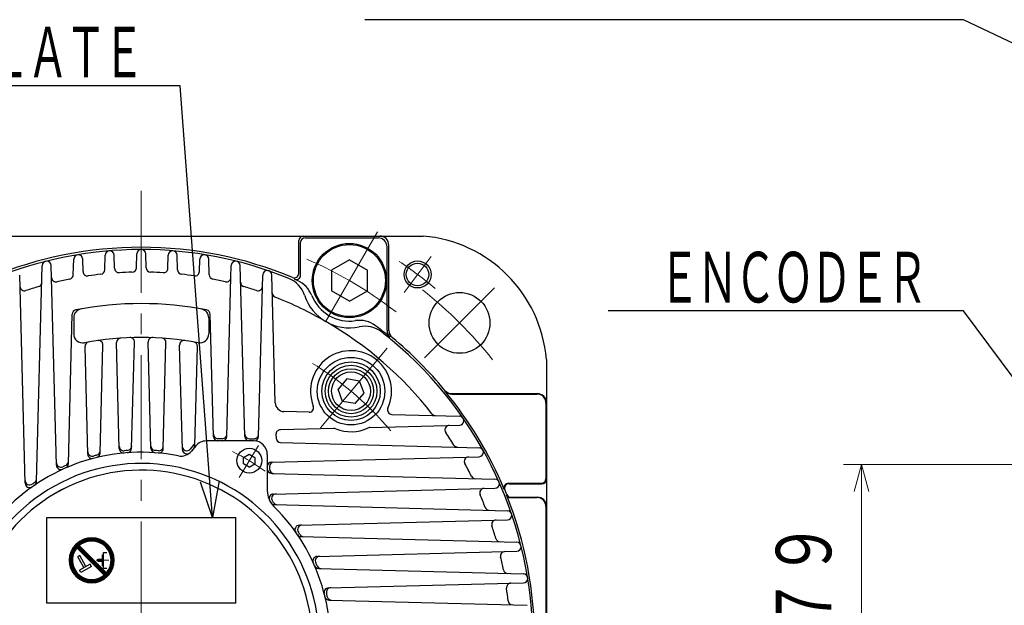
# Model space of a CAD drawing. Header units: millimetres. Extents: x 0 to 1733, y 0 to 1188.
# Tile 91 of 157: x 183 to 402, y 828 to 958. Entities that reach past the tile are written whole.
import ezdxf

# ---------------------------------------------------------------- set-up
doc = ezdxf.new("R2010")
doc.units = ezdxf.units.MM
doc.header["$LTSCALE"] = 0.727559
doc.linetypes.add('CENTER', pattern=[50.8, 31.75, -6.35, 6.35, -6.35])
doc.layers.add('NoLayerName_001', color=7, linetype='Continuous')
doc.layers.add('NoLayerName_002', color=7, linetype='Continuous')
doc.styles.get("Standard").update_dxf_attribs({"font": 'txt', "bigfont": 'extfont2'})
doc.dimstyles.get("Standard").update_dxf_attribs({"dimtxt": 2.5, "dimasz": 2.5, "dimexe": 1, "dimexo": 1, "dimtad": 1, "dimdec": 3, "dimzin": 0, "dimdsep": 46, "dimtxsty": 'Standard', "dimcen": 2.5, "dimadec": 3, "dimazin": 0, "dimtfac": 0.75, "dimtdec": 3, "dimtmove": 0, "dimatfit": 3, "dimfxl": 1, "dimarcsym": 0})

# ---------------------------------------------------------------- blocks, each defined once
blk = doc.blocks.new('_OPEN30')
at = {"color": 0, "linetype": 'ByBlock', "lineweight": -2}
for p, q in [((-1, 0.267949), (0, 0)), ((0, 0), (-1, -0.267949)), ((0, 0), (-1, 0))]:
    blk.add_line(p, q, dxfattribs=at)
blk = doc.blocks.new('*D153')
at = {"layer": 'Defpoints', "color": 0}
for p in [(427.55, 859.28), (370, 817.71), (370, 817.71)]:
    blk.add_point(p, dxfattribs=at)
at = {"layer": 'NoLayerName_001', "color": 0, "linetype": 'Continuous', "lineweight": 13}
for p, q in [((423.55, 859.28), (366, 859.28)), ((370, 853.28), (370, 817.71))]:
    blk.add_line(p, q, dxfattribs=at)
at = {"layer": 'NoLayerName_001', "color": 0, "lineweight": 13, "xscale": 6, "yscale": 6, "zscale": 6, "rotation": 90}
blk.add_blockref('_OPEN30', (370, 859.28), dxfattribs=at)
at = {"layer": 'NoLayerName_001', "color": 0, "lineweight": 13, "insert": (357.63, 829.48), "char_height": 14, "attachment_point": 5, "rotation": 90}
blk.add_mtext('\\W0.8000;%%c７９', dxfattribs=at)
blk = doc.blocks.new('_NONE')
blk = doc.blocks.new('*X120')
at = {"color": 7, "linetype": 'Continuous', "lineweight": 25}
for p, q in [((1.03, 6.62), (0.29, 6.62)), ((1.06, 6.69), (0.32, 6.69)), ((1.1, 6.76), (0.35, 6.76)), ((1.13, 6.83), (0.37, 6.83)), ((1.16, 6.9), (0.4, 6.9)), ((1.2, 6.97), (0.43, 6.97)), ((1.24, 7.03), (0.46, 7.03)), ((1.28, 7.1), (0.5, 7.1)), ((1.32, 7.17), (0.53, 7.17)), ((1.36, 7.24), (0.57, 7.24)), ((1.41, 7.31), (0.6, 7.31)), ((1.45, 7.38), (0.64, 7.38)), ((1.5, 7.45), (0.68, 7.45)), ((1.55, 7.52), (0.72, 7.52)), ((1.6, 7.59), (0.76, 7.59)), ((1.66, 7.66), (0.81, 7.66)), ((1.72, 7.72), (0.85, 7.72)), ((1.78, 7.79), (0.9, 7.79)), ((1.84, 7.86), (0.95, 7.86)), ((1.9, 7.93), (1, 7.93)), ((1.93, 8), (1.05, 8)), ((1.86, 8.07), (1.11, 8.07)), ((1.79, 8.14), (1.16, 8.14)), ((1.72, 8.21), (1.22, 8.21)), ((1.66, 8.28), (1.28, 8.28)), ((1.59, 8.34), (1.35, 8.34)), ((1.52, 8.41), (1.41, 8.41)), ((0.69, 5.1), (0, 5.1)), ((0.69, 5.03), (0, 5.03)), ((0.69, 4.97), (0, 4.97)), ((0.69, 4.9), (0, 4.9)), ((0.69, 4.83), (0, 4.83)), ((0.69, 4.76), (0, 4.76)), ((0.71, 5.31), (0.01, 5.31)), ((0.7, 5.24), (0.01, 5.24)), ((0.7, 5.17), (0.01, 5.17)), ((0.7, 4.69), (0.01, 4.69)), ((0.7, 4.62), (0.01, 4.62)), ((0.71, 4.55), (0.01, 4.55)), ((0.71, 5.38), (0.02, 5.38)), ((0.71, 4.48), (0.02, 4.48)), ((0.73, 5.52), (0.03, 5.52)), ((0.72, 5.45), (0.03, 5.45)), ((0.72, 4.41), (0.03, 4.41)), ((0.74, 5.59), (0.04, 5.59)), ((0.75, 5.66), (0.05, 5.66)), ((0.76, 5.72), (0.06, 5.72)), ((0.78, 5.79), (0.07, 5.79)), ((0.79, 5.86), (0.09, 5.86)), ((0.81, 5.93), (0.1, 5.93)), ((0.82, 6), (0.12, 6)), ((0.84, 6.07), (0.13, 6.07)), ((0.86, 6.14), (0.15, 6.14)), ((0.88, 6.21), (0.17, 6.21)), ((0.9, 6.28), (0.18, 6.28)), ((0.93, 6.34), (0.2, 6.34)), ((0.95, 6.41), (0.22, 6.41)), ((0.98, 6.48), (0.25, 6.48)), ((1.01, 6.55), (0.27, 6.55)), ((0.73, 4.34), (0.03, 4.34)), ((0.74, 4.28), (0.04, 4.28)), ((0.75, 4.21), (0.05, 4.21)), ((0.76, 4.14), (0.06, 4.14)), ((0.78, 4.07), (0.07, 4.07)), ((0.79, 4), (0.09, 4)), ((0.81, 3.93), (0.1, 3.93)), ((0.82, 3.86), (0.12, 3.86)), ((0.84, 3.79), (0.13, 3.79)), ((0.86, 3.72), (0.15, 3.72)), ((0.88, 3.66), (0.17, 3.66)), ((0.9, 3.59), (0.18, 3.59)), ((0.93, 3.52), (0.2, 3.52)), ((0.95, 3.45), (0.22, 3.45)), ((0.98, 3.38), (0.25, 3.38)), ((1.01, 3.31), (0.27, 3.31)), ((1.03, 3.24), (0.29, 3.24)), ((1.06, 3.17), (0.32, 3.17)), ((1.1, 3.1), (0.35, 3.1)), ((1.13, 3.03), (0.37, 3.03)), ((1.16, 2.97), (0.4, 2.97)), ((1.2, 2.9), (0.43, 2.9)), ((1.24, 2.83), (0.46, 2.83)), ((1.28, 2.76), (0.5, 2.76)), ((1.32, 2.69), (0.53, 2.69)), ((1.36, 2.62), (0.57, 2.62)), ((1.41, 2.55), (0.6, 2.55)), ((1.45, 2.48), (0.64, 2.48)), ((1.5, 2.41), (0.68, 2.41)), ((1.55, 2.34), (0.72, 2.34)), ((1.6, 2.28), (0.76, 2.28)), ((1.66, 2.21), (0.81, 2.21)), ((1.72, 2.14), (0.85, 2.14)), ((1.78, 2.07), (0.9, 2.07)), ((1.84, 2), (0.95, 2)), ((1.9, 1.93), (1, 1.93)), ((1.97, 1.86), (1.05, 1.86)), ((2.04, 1.79), (1.11, 1.79)), ((2.12, 1.72), (1.16, 1.72)), ((2.2, 1.66), (1.22, 1.66)), ((2.28, 1.59), (1.28, 1.59)), ((2.37, 1.52), (1.35, 1.52)), ((2.46, 1.45), (1.41, 1.45)), ((2.56, 1.38), (1.48, 1.38)), ((2.66, 1.31), (1.55, 1.31)), ((2.77, 1.24), (1.63, 1.24)), ((2.89, 1.17), (1.7, 1.17)), ((3.02, 1.1), (1.78, 1.1)), ((3.16, 1.03), (1.87, 1.03)), ((3.31, 0.97), (1.95, 0.97)), ((3.48, 0.9), (2.05, 0.9)), ((3.68, 0.83), (2.14, 0.83)), ((3.92, 0.76), (2.24, 0.76)), ((4.23, 0.69), (2.35, 0.69)), ((7.53, 0.62), (2.47, 0.62)), ((7.41, 0.55), (2.59, 0.55)), ((7.28, 0.48), (2.72, 0.48)), ((7.14, 0.41), (2.86, 0.41)), ((6.99, 0.34), (3.01, 0.34)), ((6.82, 0.28), (3.18, 0.28)), ((6.64, 0.21), (3.36, 0.21)), ((6.42, 0.14), (3.58, 0.14)), ((6.17, 0.07), (3.83, 0.07)), ((7.65, 0.69), (5.77, 0.69)), ((7.76, 0.76), (6.08, 0.76)), ((7.86, 0.83), (6.32, 0.83)), ((7.95, 0.9), (6.52, 0.9)), ((8.05, 0.97), (6.69, 0.97)), ((8.13, 1.03), (6.84, 1.03)), ((8.22, 1.1), (6.98, 1.1)), ((8.3, 1.17), (7.11, 1.17)), ((8.37, 1.24), (7.23, 1.24)), ((8.45, 1.31), (7.34, 1.31)), ((8.52, 1.38), (7.44, 1.38)), ((8.48, 1.45), (7.54, 1.45)), ((8.41, 1.52), (7.63, 1.52)), ((8.34, 1.59), (7.72, 1.59)), ((8.28, 1.66), (7.8, 1.66)), ((8.21, 1.72), (7.88, 1.72)), ((8.14, 1.79), (7.95, 1.79)), ((8.07, 1.86), (8.03, 1.86)), ((5.83, 0), (4.17, 0))]:
    blk.add_line(p, q, dxfattribs=at)
blk = doc.blocks.new('*X121')
at = {"color": 7, "linetype": 'Continuous', "lineweight": 25}
for p, q in [((0, 7.03), (1.08, 7.03)), ((0.04, 6.97), (0.98, 6.97)), ((0.07, 7.1), (1.18, 7.1)), ((0.11, 6.9), (0.89, 6.9)), ((0.14, 7.17), (1.29, 7.17)), ((0.17, 6.83), (0.8, 6.83)), ((0.22, 7.24), (1.41, 7.24)), ((0.24, 6.76), (0.72, 6.76)), ((0.3, 7.31), (1.54, 7.31)), ((0.31, 6.69), (0.64, 6.69)), ((0.38, 6.62), (0.56, 6.62)), ((0.39, 7.38), (1.68, 7.38)), ((0.47, 7.45), (1.83, 7.45)), ((0.57, 7.52), (2, 7.52)), ((0.66, 7.59), (2.2, 7.59)), ((0.76, 7.66), (2.44, 7.66)), ((0.87, 7.72), (2.75, 7.72)), ((0.99, 7.79), (6.05, 7.79)), ((1.11, 7.86), (5.93, 7.86)), ((1.24, 7.93), (5.8, 7.93)), ((1.38, 8), (5.66, 8)), ((1.53, 8.07), (5.51, 8.07)), ((1.69, 8.14), (5.34, 8.14)), ((1.88, 8.21), (5.16, 8.21)), ((2.1, 8.28), (4.94, 8.28)), ((2.35, 8.34), (4.69, 8.34)), ((2.69, 8.41), (4.35, 8.41)), ((4.29, 7.72), (6.17, 7.72)), ((4.6, 7.66), (6.27, 7.66)), ((4.84, 7.59), (6.38, 7.59)), ((5.04, 7.52), (6.47, 7.52)), ((5.21, 7.45), (6.56, 7.45)), ((5.36, 7.38), (6.65, 7.38)), ((5.5, 7.31), (6.74, 7.31)), ((5.63, 7.24), (6.82, 7.24)), ((5.75, 7.17), (6.89, 7.17)), ((5.86, 7.1), (6.97, 7.1)), ((5.96, 7.03), (7.04, 7.03)), ((6.06, 6.97), (7.11, 6.97)), ((6.15, 6.9), (7.17, 6.9)), ((6.24, 6.83), (7.24, 6.83)), ((6.32, 6.76), (7.3, 6.76)), ((6.4, 6.69), (7.36, 6.69)), ((6.47, 6.62), (7.41, 6.62)), ((0.45, 6.55), (0.49, 6.55)), ((6.55, 6.55), (7.47, 6.55)), ((6.61, 6.48), (7.52, 6.48)), ((6.68, 6.41), (7.57, 6.41)), ((6.74, 6.34), (7.62, 6.34)), ((6.8, 6.28), (7.67, 6.28)), ((6.86, 6.21), (7.71, 6.21)), ((6.91, 6.14), (7.76, 6.14)), ((6.97, 6.07), (7.8, 6.07)), ((7.02, 6), (7.84, 6)), ((7.07, 5.93), (7.88, 5.93)), ((7.11, 5.86), (7.92, 5.86)), ((7.16, 5.79), (7.95, 5.79)), ((7.2, 5.72), (7.99, 5.72)), ((7.24, 5.66), (8.02, 5.66)), ((7.28, 5.59), (8.06, 5.59)), ((7.32, 5.52), (8.09, 5.52)), ((7.36, 5.45), (8.12, 5.45)), ((7.39, 5.38), (8.15, 5.38)), ((7.42, 5.31), (8.17, 5.31)), ((7.45, 5.24), (8.2, 5.24)), ((7.48, 5.17), (8.23, 5.17)), ((7.51, 5.1), (8.25, 5.1)), ((7.54, 5.03), (8.27, 5.03)), ((7.57, 4.97), (8.29, 4.97)), ((7.59, 4.9), (8.32, 4.9)), ((7.61, 4.83), (8.34, 4.83)), ((7.64, 4.76), (8.35, 4.76)), ((7.66, 4.69), (8.37, 4.69)), ((7.68, 4.62), (8.39, 4.62)), ((7.69, 4.55), (8.4, 4.55)), ((7.71, 4.48), (8.42, 4.48)), ((7.73, 4.41), (8.43, 4.41)), ((7.64, 2.21), (8.35, 2.21)), ((7.66, 2.28), (8.37, 2.28)), ((7.68, 2.34), (8.39, 2.34)), ((7.69, 2.41), (8.4, 2.41)), ((7.71, 2.48), (8.42, 2.48)), ((7.73, 2.55), (8.43, 2.55)), ((7.74, 4.34), (8.44, 4.34)), ((7.74, 2.62), (8.44, 2.62)), ((7.76, 4.28), (8.46, 4.28)), ((7.76, 2.69), (8.46, 2.69)), ((7.77, 4.21), (8.47, 4.21)), ((7.77, 2.76), (8.47, 2.76)), ((7.78, 4.14), (8.48, 4.14)), ((7.78, 2.83), (8.48, 2.83)), ((7.79, 4.07), (8.48, 4.07)), ((7.79, 2.9), (8.48, 2.9)), ((7.8, 4), (8.49, 4)), ((7.8, 2.97), (8.49, 2.97)), ((7.81, 3.93), (8.5, 3.93)), ((7.81, 3.86), (8.5, 3.86)), ((7.81, 3.1), (8.5, 3.1)), ((7.81, 3.03), (8.5, 3.03)), ((7.82, 3.79), (8.51, 3.79)), ((7.82, 3.72), (8.51, 3.72)), ((7.82, 3.24), (8.51, 3.24)), ((7.82, 3.17), (8.51, 3.17)), ((7.83, 3.66), (8.52, 3.66)), ((7.83, 3.59), (8.52, 3.59)), ((7.83, 3.52), (8.52, 3.52)), ((7.83, 3.45), (8.52, 3.45)), ((7.83, 3.38), (8.52, 3.38)), ((7.83, 3.31), (8.52, 3.31)), ((6.59, 0.41), (7.47, 0.41)), ((6.61, 0.48), (7.52, 0.48)), ((6.66, 0.34), (7.41, 0.34)), ((6.68, 0.55), (7.57, 0.55)), ((6.73, 0.28), (7.36, 0.28)), ((6.74, 0.62), (7.62, 0.62)), ((6.8, 0.69), (7.67, 0.69)), ((6.8, 0.21), (7.3, 0.21)), ((6.86, 0.76), (7.71, 0.76)), ((6.86, 0.14), (7.24, 0.14)), ((6.91, 0.83), (7.76, 0.83)), ((6.93, 0.07), (7.17, 0.07)), ((6.97, 0.9), (7.8, 0.9)), ((7.02, 0.97), (7.84, 0.97)), ((7.07, 1.03), (7.88, 1.03)), ((7.11, 1.1), (7.92, 1.1)), ((7.16, 1.17), (7.95, 1.17)), ((7.2, 1.24), (7.99, 1.24)), ((7.24, 1.31), (8.02, 1.31)), ((7.28, 1.38), (8.06, 1.38)), ((7.32, 1.45), (8.09, 1.45)), ((7.36, 1.52), (8.12, 1.52)), ((7.39, 1.59), (8.15, 1.59)), ((7.42, 1.66), (8.17, 1.66)), ((7.45, 1.72), (8.2, 1.72)), ((7.48, 1.79), (8.23, 1.79)), ((7.51, 1.86), (8.25, 1.86)), ((7.54, 1.93), (8.27, 1.93)), ((7.57, 2), (8.29, 2)), ((7.59, 2.07), (8.32, 2.07)), ((7.61, 2.14), (8.34, 2.14)), ((7, 0), (7.11, 0))]:
    blk.add_line(p, q, dxfattribs=at)
blk = doc.blocks.new('*X122')
at = {"color": 7, "linetype": 'Continuous', "lineweight": 25}
for p, q in [((0.96, 6.07), (0, 6.07)), ((0.89, 6.14), (0.06, 6.14)), ((1.03, 6), (0.06, 6)), ((0.82, 6.21), (0.12, 6.21)), ((1.1, 5.93), (0.12, 5.93)), ((0.75, 6.28), (0.19, 6.28)), ((1.17, 5.86), (0.19, 5.86)), ((0.69, 6.34), (0.26, 6.34)), ((1.24, 5.79), (0.26, 5.79)), ((0.62, 6.41), (0.33, 6.41)), ((1.31, 5.72), (0.33, 5.72)), ((1.38, 5.66), (0.4, 5.66)), ((0.55, 6.48), (0.41, 6.48)), ((1.44, 5.59), (0.47, 5.59)), ((1.51, 5.52), (0.54, 5.52)), ((1.58, 5.45), (0.61, 5.45)), ((1.65, 5.38), (0.68, 5.38)), ((1.72, 5.31), (0.75, 5.31)), ((1.79, 5.24), (0.81, 5.24)), ((1.86, 5.17), (0.88, 5.17)), ((1.93, 5.1), (0.95, 5.1)), ((2, 5.03), (1.02, 5.03)), ((2.07, 4.97), (1.09, 4.97)), ((2.13, 4.9), (1.16, 4.9)), ((2.2, 4.83), (1.23, 4.83)), ((2.27, 4.76), (1.3, 4.76)), ((2.34, 4.69), (1.37, 4.69)), ((2.41, 4.62), (1.43, 4.62)), ((2.48, 4.55), (1.5, 4.55)), ((2.55, 4.48), (1.57, 4.48)), ((2.62, 4.41), (1.64, 4.41)), ((2.69, 4.34), (1.71, 4.34)), ((2.75, 4.28), (1.78, 4.28)), ((2.82, 4.21), (1.85, 4.21)), ((2.89, 4.14), (1.92, 4.14)), ((2.96, 4.07), (1.99, 4.07)), ((3.03, 4), (2.06, 4)), ((3.1, 3.93), (2.12, 3.93)), ((3.17, 3.86), (2.19, 3.86)), ((3.24, 3.79), (2.26, 3.79)), ((3.31, 3.72), (2.33, 3.72)), ((3.38, 3.66), (2.4, 3.66)), ((3.44, 3.59), (2.47, 3.59)), ((3.51, 3.52), (2.54, 3.52)), ((3.58, 3.45), (2.61, 3.45)), ((3.65, 3.38), (2.68, 3.38)), ((3.72, 3.31), (2.75, 3.31)), ((3.79, 3.24), (2.81, 3.24)), ((3.86, 3.17), (2.88, 3.17)), ((3.93, 3.1), (2.95, 3.1)), ((4, 3.03), (3.02, 3.03)), ((4.07, 2.97), (3.09, 2.97)), ((4.13, 2.9), (3.16, 2.9)), ((4.2, 2.83), (3.23, 2.83)), ((4.27, 2.76), (3.3, 2.76)), ((4.34, 2.69), (3.37, 2.69)), ((4.41, 2.62), (3.43, 2.62)), ((4.48, 2.55), (3.5, 2.55)), ((4.55, 2.48), (3.57, 2.48)), ((4.62, 2.41), (3.64, 2.41)), ((4.69, 2.34), (3.71, 2.34)), ((4.75, 2.28), (3.78, 2.28)), ((4.82, 2.21), (3.85, 2.21)), ((4.89, 2.14), (3.92, 2.14)), ((4.96, 2.07), (3.99, 2.07)), ((5.03, 2), (4.06, 2)), ((5.1, 1.93), (4.12, 1.93)), ((5.17, 1.86), (4.19, 1.86)), ((5.24, 1.79), (4.26, 1.79)), ((5.31, 1.72), (4.33, 1.72)), ((5.38, 1.66), (4.4, 1.66)), ((5.44, 1.59), (4.47, 1.59)), ((5.51, 1.52), (4.54, 1.52)), ((5.58, 1.45), (4.61, 1.45)), ((5.65, 1.38), (4.68, 1.38)), ((5.72, 1.31), (4.75, 1.31)), ((5.79, 1.24), (4.81, 1.24)), ((5.86, 1.17), (4.88, 1.17)), ((5.93, 1.1), (4.95, 1.1)), ((6, 1.03), (5.02, 1.03)), ((6.07, 0.97), (5.09, 0.97)), ((6.13, 0.9), (5.16, 0.9)), ((6.2, 0.83), (5.23, 0.83)), ((6.27, 0.76), (5.3, 0.76)), ((6.34, 0.69), (5.37, 0.69)), ((6.41, 0.62), (5.43, 0.62)), ((6.48, 0.55), (5.5, 0.55)), ((6.55, 0.48), (5.57, 0.48)), ((6.49, 0.41), (5.64, 0.41)), ((6.43, 0.34), (5.71, 0.34)), ((6.36, 0.28), (5.78, 0.28)), ((6.29, 0.21), (5.85, 0.21)), ((6.22, 0.14), (5.92, 0.14)), ((6.15, 0.07), (5.99, 0.07)), ((6.07, 0), (6.06, 0))]:
    blk.add_line(p, q, dxfattribs=at)
blk = doc.blocks.new('JZB_0011')
at = {"layer": 'NoLayerName_001', "color": 7, "linetype": 'Continuous', "lineweight": 25}
for p, q in [((7.79, 1.72), (1.72, 7.79)), ((8.28, 2.21), (2.21, 8.28)), ((7.59, 6.72), (8.38, 6.72)), ((7.59, 3.28), (7.59, 6.72)), ((2.36, 6.03), (1.88, 5.77)), ((3.22, 3.36), (1.88, 5.77)), ((3.7, 3.62), (2.36, 6.03)), ((6.35, 5.21), (7.39, 5.21)), ((6.35, 4.79), (6.35, 5.21)), ((6.35, 4.79), (7.39, 4.79)), ((7.39, 3.76), (7.39, 6.24)), ((7.39, 6.24), (7.59, 6.24)), ((4.67, 4.16), (2.26, 2.82)), ((2.56, 2.28), (2.26, 2.82)), ((4.97, 3.62), (2.56, 2.28)), ((4.97, 3.62), (4.67, 4.16)), ((7.39, 3.76), (7.59, 3.76)), ((7.59, 3.28), (8.38, 3.28))]:
    blk.add_line(p, q, dxfattribs=at)
at = {"layer": 'NoLayerName_001', "color": 2, "linetype": 'CENTER', "lineweight": 13}
blk.add_line((6.01, 5), (8.78, 5), dxfattribs=at)
at = {"layer": 'NoLayerName_001', "color": 7, "linetype": 'Continuous', "lineweight": 25}
for radius, start, end in [(5, 315, 135), (4.31, 319.5886, 130.4114), (5, 135, 315), (4.31, 139.5886, 319.5886)]:
    blk.add_arc((5, 5), radius, start, end, dxfattribs=at)
for name, p in [('*X121', (1.48, 1.52)), ('*X120', (0, 0.07)), ('*X122', (1.73, 1.72))]:
    blk.add_blockref(name, p)

msp = doc.modelspace()

# ---------------------------------------------------------------- linework, layer by layer
at = {"layer": 'NoLayerName_001', "color": 4, "linetype": 'CENTER', "lineweight": 13}
for p, q in [((210, 823.49993931), (210, 919.9999975)), ((262.49999984, 910.93266487), (250.00000016, 889.28203032)), ((268.37605725, 897.46764222), (274.39420748, 905.45399733)), ((272.93176841, 882.9326707), (288.48850722, 898.48863027)), ((264.63694661, 885.11377579), (248.56725677, 865.96266519)), ((231.75410876, 856.37778973), (236.03960892, 863.51005972))]:
    msp.add_line(p, q, dxfattribs=at)
at = {"layer": 'NoLayerName_001', "color": 7, "linetype": 'Continuous', "lineweight": 25}
for p, q in [((147.4, 909.99999775), (272.601, 909.99999775)), ((245, 901.70832046), (245, 908.99999775)), ((245.40146649, 901.32299021), (245.40146649, 908.59899775)), ((246.40146649, 909.59899775), (262.59853351, 909.59899775)), ((265, 889.00180932), (265, 907.99999775)), ((201.91482761, 902.47512909), (202.00034268, 905.74081755)), ((204.07594237, 902.82760938), (203.99965732, 905.74081755)), ((208.91973144, 902.94775592), (209.00034268, 906.0261747)), ((211.08026856, 902.94775592), (210.99965732, 906.0261747)), ((215.92405763, 902.82760938), (216.00034268, 905.74081755)), ((218.08517239, 902.47512909), (217.99965732, 905.74081755)), ((264.59853351, 889.07311846), (264.59853351, 907.59899775)), ((186.74492286, 855.48026889), (188.00034268, 903.42281732)), ((191.16033259, 859.09841716), (189.99965732, 903.42281732)), ((194.90922209, 901.39923387), (195.00034268, 904.87898844)), ((197.07210761, 902.11222356), (196.99965732, 904.87898844)), ((222.92789239, 902.11222356), (223.00034268, 904.87898844)), ((225.09077791, 901.39923387), (224.99965732, 904.87898844)), ((229.93129273, 900.78590641), (230.00034268, 903.42281732)), ((232.99338677, 865.4738208), (231.99965732, 903.42281732)), ((256.25, 904.6823476), (252.25, 902.3948476)), ((256.25, 904.6823476), (260.25, 902.3948476)), ((184.21027908, 855.10860053), (182.99965732, 901.3403801)), ((236.06114377, 865.4738208), (237.00034268, 901.3403801)), ((239.74260956, 872.96817892), (238.99965732, 901.3403801)), ((252.25, 902.3948476), (252.25, 897.8198476)), ((260.25, 897.8198476), (260.25, 902.3948476)), ((229.00661323, 865.4738208), (229.93129273, 900.78590641)), ((256.25, 895.5323476), (252.25, 897.8198476)), ((256.25, 895.5323476), (260.25, 897.8198476)), ((193.80912187, 859.38810109), (194.67951923, 892.62723542)), ((226.03151795, 865.4738208), (225.32048077, 892.62723543)), ((195.00000001, 891.83313775), (195.00000001, 888.27334542)), ((225.00000001, 891.83313775), (225.00000001, 888.27334542)), ((205.1241348, 862.79875527), (204.50815905, 886.32192016)), ((207.86999075, 862.8597764), (208.48710289, 886.42633823)), ((212.13000925, 862.8597764), (211.51289711, 886.42633823)), ((214.8758652, 862.79875527), (215.49184095, 886.32192016)), ((198.13353213, 861.57805651), (197.50781515, 885.47322395)), ((200.84862425, 861.75846544), (201.47787557, 885.7886039)), ((219.13007561, 862.57188491), (218.52212443, 885.7886039)), ((221.91650738, 863.48898837), (222.49218485, 885.47322396)), ((300, 882.59999775), (300, 757.39899775)), ((255.65543004, 878.29933009), (253.71855114, 875.99104771)), ((258.49832515, 877.79805098), (255.65543004, 878.29933009)), ((259.48565226, 875.08539205), (258.49832515, 877.79805098)), ((254.70587825, 873.27838877), (253.71855114, 875.99104771)), ((257.54877336, 872.77710966), (259.48565226, 875.08539205)), ((278.96104943, 874.91272243), (297.913, 874.91272243)), ((279.00181157, 874.99999775), (298, 874.99999775)), ((257.54877336, 872.77710966), (254.70587825, 873.27838877)), ((299.913, 872.91272243), (299.913, 856.08727307)), ((247.27115482, 870.87505923), (241.68957031, 871.02121817)), ((265.67620987, 870.39310591), (280.70149088, 869.99965507)), ((252.8195135, 867.27022515), (240.90033154, 866.95811039)), ((260.81221941, 867.47952152), (280.70149088, 868.00034043)), ((234.99999302, 864.49999775), (224.43169255, 864.49999775)), ((228.02004886, 864.99999775), (227.01808232, 864.99999775)), ((233.97995114, 864.99999775), (235.10971173, 864.99999775)), ((239.92685116, 865.93227611), (239.94787829, 865.12928239)), ((240.92135867, 864.15580202), (285.07282911, 862.99965507)), ((221.71576955, 863.70767199), (220.8883912, 862.6850754)), ((222.09946957, 863.38698899), (221.16889425, 862.23684633)), ((232.75166749, 860.8400412), (234.00166749, 861.56172904)), ((232.75166749, 859.39666553), (232.75166749, 860.8400412)), ((234.00166749, 861.56172904), (235.25166749, 860.8400412)), ((235.25166749, 860.8400412), (235.25166749, 859.39666553)), ((237.99999302, 861.49999775), (237.99999302, 853.46640569)), ((238.97381608, 859.79319529), (285.07282911, 861.00034043)), ((234.00166749, 858.67497769), (232.75166749, 859.39666553)), ((234.00166749, 858.67497769), (235.25166749, 859.39666553)), ((238.49999302, 858.80663092), (238.49999302, 858.28525256)), ((238.97381608, 857.2986882), (288.58188966, 855.99965507)), ((239.37896284, 852.71191644), (288.58188966, 854.00034043)), ((291.57766992, 855.08727307), (298.913, 855.08727307)), ((291.70832271, 854.99999775), (299, 854.99999775)), ((292.05858348, 851.91272243), (297.913, 851.91272243)), ((292.11729416, 851.99999775), (298, 851.99999775)), ((239.57659669, 850.35513751), (291.34038235, 848.99965507)), ((299.913, 849.91272243), (299.913, 790.08727307)), ((189.00000053, 847.49999931), (230.99999948, 847.49999931)), ((189.00000053, 828.49999979), (189.00000053, 847.49999931)), ((230.99999948, 828.49999979), (230.99999948, 847.49999931)), ((245.10860278, 845.78971867), (291.34038235, 847.00034043)), ((245.48027114, 843.25507489), (293.42281957, 841.99965507)), ((249.09841941, 838.83966516), (293.42281957, 840.00034043)), ((249.38810334, 836.19087588), (294.87899069, 834.99965507)), ((251.57805876, 831.86646562), (294.87899069, 833.00034043)), ((251.75846769, 829.1513735), (295.7408198, 827.99965507)), ((230.99999948, 828.49999979), (189.00000053, 828.49999979))]:
    msp.add_line(p, q, dxfattribs=at)
for centre, radius in [((256.25, 900.1073476), 8.25), ((256.25, 900.1073476), 8), ((271.38513236, 901.46081977), 3), ((271.38513236, 901.46081977), 2.5), ((280.711, 890.70999775), 6.75), ((256.6021017, 875.53821988), 7.5), ((256.6021017, 875.53821988), 6.5), ((256.6021017, 875.53821988), 5.75), ((256.6021017, 875.53821988), 5), ((256.6021017, 875.53821988), 4.305), ((234.00166749, 860.11835337), 2.75)]:
    msp.add_circle(centre, radius, dxfattribs=at)
for centre, radius, start, end in [((246, 908.99999775), 1, 90, 180), ((263, 907.99999775), 2, 0, 90), ((270.105, 880.10399775), 30.0001, 4.775, 85.2253), ((246.40146649, 908.59899775), 1, 90, 180), ((262.59853351, 907.59899775), 2, 0, 90), ((210, 819.99999775), 87.5, 90, 112.5928921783), ((210, 819.99999775), 87, 90, 112.5928921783), ((196, 904.85281149), 1, 1.5, 178.5), ((203, 905.71464061), 1, 1.5, 178.5), ((210, 905.99999775), 1, 1.5, 178.5), ((210, 819.99999775), 87.5, 67.4071078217, 90), ((210, 819.99999775), 87, 67.8381293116, 90), ((217, 905.71464061), 1, 1.5, 178.5), ((224, 904.85281149), 1, 1.5, 178.5), ((189, 903.39664037), 1, 1.5, 178.5), ((231, 903.39664037), 1, 1.5, 178.5), ((193.90956477, 901.42541082), 1, 281.1781745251, 358.5), ((198.07176494, 902.13840051), 1, 181.5, 278.2627980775), ((210, 819.99999775), 82, 96.2839446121, 98.2627980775), ((200.91517029, 902.50130604), 1, 276.2839446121, 358.5), ((205.07559969, 902.85378633), 1, 181.5, 273.4013632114), ((210, 819.99999775), 82, 91.4359451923, 93.4013632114), ((207.92007412, 902.97393286), 1, 271.4359451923, 358.5), ((212.07992588, 902.97393286), 1, 181.5, 268.5640548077), ((210, 819.99999775), 82, 86.5986367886, 88.5640548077), ((214.92440031, 902.85378633), 1, 266.5986367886, 358.5), ((219.08482971, 902.50130604), 1, 181.5, 263.7160553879), ((210, 819.99999775), 82, 81.7372019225, 83.7160553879), ((221.92823506, 902.13840051), 1, 261.7372019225, 358.5), ((226.09043523, 901.42541082), 1, 181.5, 258.8218254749), ((238, 901.31420315), 1, 1.5, 178.5), ((244, 901.70832046), 1, 247.4071078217, 0), ((244.40146649, 901.32299021), 1, 247.0705378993, 0), ((186.90307984, 899.72159005), 1, 286.1573466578, 358.5), ((191.06836459, 900.81208336), 1, 181.5, 283.1847653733), ((210, 819.99999775), 82, 101.1781745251, 103.1847653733), ((210, 819.99999775), 82, 76.8152346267, 78.8218254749), ((228.93163541, 900.81208336), 1, 256.8152346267, 358.5), ((233.09692016, 899.72159005), 1, 181.5, 253.8426533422), ((240.55518879, 895.01586566), 6, 17.9733796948, 67.8381293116), ((210, 819.99999775), 87.3, 66.5961317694, 67.0705378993), ((242.29316084, 894.61126877), 6, 21.4941189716, 66.5961317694), ((184.06536712, 898.84411495), 1, 181.5, 288.2078733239), ((210, 819.99999775), 82, 106.1573466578, 108.2078733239), ((210, 819.99999775), 82, 71.7921266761, 73.8426533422), ((235.93463288, 898.84411495), 1, 251.7921266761, 358.5), ((240.10454376, 897.34801935), 1, 181.5, 248.7335661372), ((256.24998857, 900.10735462), 10.5, 197.9733796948, 282.0266369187), ((256.24998857, 900.10735462), 9, 201.4941189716, 278.5058976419), ((210.00000001, 819.99999777), 75, 78.841449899, 101.1585501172), ((210, 819.99999775), 82, 60.0000093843, 68.7335661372), ((195.67917656, 892.60105847), 1, 101.1585501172, 178.5), ((197.00000001, 891.83313775), 2, 100.2580727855, 180), ((223.00000001, 891.83313775), 2, 360, 79.7419272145), ((224.32082344, 892.60105848), 1, 1.5, 78.841449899), ((210, 819.99999775), 82, 38.034702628, 60.0000093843), ((258.46865676, 885.27234497), 6, 53.4038848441, 98.5058976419), ((197.00000001, 888.27334542), 2, 180, 280.7806963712), ((223.00000001, 888.27334542), 2, 259.2193036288, 360), ((259.68803435, 883.96951582), 6, 52.161887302, 102.0266369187), ((210, 819.99999775), 87.3, 50.6688000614, 53.4038848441), ((210, 819.99999775), 87, 50.1746588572, 52.161887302), ((266.59853351, 889.07311846), 2, 180, 230.6688000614), ((267, 889.00180932), 2, 180, 230.441070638), ((210.00000001, 819.99999777), 67.5, 79.2193036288, 100.7806963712), ((198.50747248, 885.4994009), 1, 99.951818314, 181.5), ((200.47821825, 885.81478085), 1, 358.5, 98.2321725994), ((205.50781637, 886.34809711), 1, 93.8733731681, 181.5), ((207.48744557, 886.45251518), 1, 358.5, 92.1653088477), ((212.51255443, 886.45251518), 1, 87.8346911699, 181.5), ((214.49218363, 886.34809711), 1, 358.5, 86.1266268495), ((219.52178175, 885.81478085), 1, 81.7678274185, 181.5), ((221.49252752, 885.49940091), 1, 358.5, 80.0481817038), ((210, 819.99999775), 87, 0, 50.1746588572), ((210, 819.99999775), 87.5, 39.558929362, 50.441070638), ((256.6021017, 875.53821988), 9, 335.5092919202, 201.4907080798), ((278.96104943, 876.91272243), 2, 219.5324474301, 270), ((210, 819.99999775), 87.413, 22.6776385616, 39.5324474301), ((279.00181157, 876.99999775), 2, 219.558929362, 270), ((297.913, 872.91272243), 2, 0, 90), ((298, 872.99999775), 2, 0, 90), ((241.74192421, 873.02053282), 2, 181.5, 268.5), ((247.29733177, 871.87471656), 1, 268.5, 21.4907080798), ((265.70238682, 871.39276323), 1, 155.5092919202, 268.5), ((275.37393062, 871.13950494), 1, 218.034702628, 268.5), ((280.67531394, 868.99999775), 1, 271.5, 88.5), ((240.92650848, 865.95845306), 1, 91.5, 181.5), ((252.84569045, 866.27056783), 1, 67.9360561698, 91.5), ((256.6021017, 875.53821988), 9, 247.9360561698, 295.0639438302), ((260.83839636, 866.4798642), 1, 91.5, 115.0639438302), ((278.45097609, 866.94106583), 1, 91.5, 214.4408429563), ((210, 819.99999775), 82, 32.115417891, 34.4408429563), ((220.93836189, 864.33666907), 1, 321.0238323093, 358.5), ((224.43169255, 861.49999775), 3, 90, 141.0238323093), ((227.01808232, 865.99999775), 1, 181.5, 270), ((227.03117528, 865.49999775), 1, 181.5, 270), ((228.0069559, 865.49999775), 1, 270, 358.5), ((228.02004886, 865.99999775), 1, 270, 358.5), ((233.97995114, 865.99999775), 1, 181.5, 270), ((233.9930441, 865.49999775), 1, 181.5, 270), ((234.99999302, 861.49999775), 3, 0, 90), ((235.07456322, 865.99937985), 1, 267.9857241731, 358.5), ((235.06148644, 865.49999775), 1, 270, 358.5), ((240.94753561, 865.15545934), 1, 181.5, 268.5), ((210, 819.99999775), 42, 78.6752060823, 135.4020552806), ((199.11975338, 862.11733662), 1, 181.5, 284.4846494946), ((199.86252126, 862.30226158), 1, 283.4764389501, 358.5), ((206.11067704, 863.32577722), 1, 181.5, 275.1296498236), ((206.12379212, 862.82493222), 1, 181.5, 275.171912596), ((210, 819.99999775), 42.5, 94.1084191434, 95.1296498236), ((206.87033343, 862.88595334), 1, 274.1738460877, 358.5), ((206.8834856, 863.38821433), 1, 274.1084191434, 358.5), ((213.1165144, 863.38821433), 1, 181.5, 265.8915808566), ((213.12966657, 862.88595334), 1, 181.5, 265.8261539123), ((210, 819.99999775), 42.5, 84.8703501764, 85.8915808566), ((213.87620788, 862.82493222), 1, 264.828087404, 358.5), ((213.88932296, 863.32577722), 1, 264.8703501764, 358.5), ((218.83667127, 864.12383757), 3, 258.6752060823, 321.0238323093), ((220.11098354, 863.31407248), 1, 181.5, 321.0238323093), ((220.12973293, 862.59806186), 1, 181.5, 310.2805492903), ((220.91685005, 863.51516531), 1, 321.0238323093, 358.5), ((280.29924829, 864.12499848), 1, 212.115417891, 268.5), ((285.04665216, 861.99999775), 1, 271.5, 88.5), ((192.14578456, 859.66707467), 1, 181.5, 294.2325868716), ((192.82389554, 859.96537571), 1, 293.2568048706, 358.5), ((199.13318946, 861.60423346), 1, 181.5, 284.6383205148), ((210, 819.99999775), 42.5, 103.4764389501, 104.4846494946), ((199.84896693, 861.78464239), 1, 283.6547356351, 358.5), ((238.99999302, 858.79353796), 1, 91.5, 180), ((239.49999302, 858.80663092), 1, 91.5, 180), ((282.7588065, 859.93940282), 1, 91.5, 208.7636517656), ((210, 820), 39.49999901, 318.3301342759, 270), ((210, 819.99999775), 38, 319.6850908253, 270.7214736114), ((210, 820), 37.99999905, 319.6850908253, 270.7162158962), ((192.15998992, 859.12459411), 1, 181.5, 294.5120088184), ((210, 819.99999775), 42.5, 113.2568048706, 114.2325868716), ((192.80946454, 859.41427804), 1, 293.5644193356, 358.5), ((238.99999302, 858.29834552), 1, 180, 268.5), ((239.49999302, 858.28525256), 1, 180, 268.5), ((210, 819.99999775), 82, 26.5611682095, 28.7636517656), ((185.19424319, 855.73407713), 1, 181.5, 304.767471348), ((210, 819.99999775), 42.5, 123.8630734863, 124.767471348), ((185.74526554, 855.50644584), 1, 304.337290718, 358.5), ((185.76136243, 856.12116119), 1, 303.8630734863, 358.5), ((284.23997224, 857.11369498), 1, 206.5611682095, 268.5), ((288.55571271, 854.99999775), 1, 271.5, 88.5), ((298.913, 856.08727307), 1, 270, 0), ((299, 855.99999775), 1, 270, 0), ((185.2099364, 855.13477748), 1, 181.5, 305.2056650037), ((242.99999302, 853.46640569), 5, 180, 225.4020552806), ((286.18489823, 852.9372302), 1, 91.5, 203.380412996), ((291.57766992, 854.08727307), 1, 90, 202.6776385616), ((291.70832271, 853.99999775), 1, 90, 202.5928921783), ((210, 819.99999775), 87.5, 21.8934280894, 22.5928921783), ((239.40513979, 851.71225912), 1, 91.5, 206.0105504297), ((239.60277363, 851.35479483), 1, 211.8638589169, 268.5), ((239.96288983, 851.72686432), 1, 91.5, 209.8024998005), ((242.99999302, 853.46640569), 4.5, 209.8024998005, 217.4409329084), ((210, 819.99999775), 82, 21.2664338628, 23.380412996), ((210, 819.99999775), 87.413, 338.144864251, 21.855135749), ((292.05858348, 852.91272243), 1, 201.855135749, 270), ((292.11729416, 852.99999775), 1, 201.8934280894, 270), ((297.913, 849.91272243), 2, 0, 90), ((298, 849.99999775), 2, 0, 90), ((240.22106127, 851.3386044), 1, 217.4409329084, 268.5), ((210, 819.99999775), 42, 348.6752060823, 45.4020552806), ((287.3480216, 850.10454151), 1, 201.2664338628, 268.5), ((291.3142054, 847.99999775), 1, 271.5, 88.5), ((288.8441172, 845.93463063), 1, 91.5, 198.2078733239), ((245.13477973, 844.79006135), 1, 91.5, 215.2056650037), ((245.73407938, 844.80575456), 1, 91.5, 214.767471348), ((210, 819.99999775), 82, 16.1573466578, 18.2078733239), ((245.50644809, 844.25473221), 1, 214.337290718, 268.5), ((210, 819.99999775), 42.5, 33.8630734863, 34.767471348), ((246.12116344, 844.23863532), 1, 213.8630734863, 268.5), ((289.7215923, 843.09691791), 1, 196.1573466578, 268.5), ((290.81208561, 838.93163316), 1, 91.5, 193.1847653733), ((293.39664262, 840.99999775), 1, 271.5, 88.5), ((249.12459636, 837.84000783), 1, 91.5, 204.5120088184), ((249.66707692, 837.85421319), 1, 91.5, 204.2325868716), ((210, 819.99999775), 82, 11.1781745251, 13.1847653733), ((249.41428029, 837.19053321), 1, 203.5644193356, 268.5), ((210, 819.99999775), 42.5, 23.2568048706, 24.2325868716), ((249.96537796, 837.17610221), 1, 203.2568048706, 268.5), ((291.42541307, 836.09043298), 1, 191.1781745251, 268.5), ((294.85281374, 833.99999775), 1, 271.5, 88.5), ((251.60423571, 830.86680829), 1, 91.5, 194.6383205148), ((252.11733887, 830.88024437), 1, 91.5, 194.4846494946), ((292.13840276, 831.92823281), 1, 91.5, 188.2627980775), ((210, 819.99999775), 82, 6.2839446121, 8.2627980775), ((251.78464464, 830.15103082), 1, 193.6547356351, 268.5), ((210, 819.99999775), 42.5, 13.4764389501, 14.4846494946), ((252.30226383, 830.13747649), 1, 193.4764389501, 268.5), ((292.50130829, 829.08482746), 1, 186.2839446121, 268.5)]:
    msp.add_arc(centre, radius, start, end, dxfattribs=at)
at = {"layer": 'NoLayerName_001', "color": 4, "linetype": 'CENTER', "lineweight": 13}
for centre, radius, start, end in [((210.00000116, 819.99999975), 92.49999768, 52.251423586, 67.7485764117), ((210, 819.99999775), 102, 50.1911020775, 55.8088979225), ((210, 819.99999775), 99.9996, 38.6944657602, 51.3059514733), ((210.00000116, 819.99999975), 72.49999819, 40.1091405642, 59.8908594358), ((210, 820), 46.74999883, 53.9369926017, 64.285940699)]:
    msp.add_arc(centre, radius, start, end, dxfattribs=at)

# ---------------------------------------------------------------- block references
at = {"layer": 'NoLayerName_001'}
msp.add_blockref('JZB_0011', (194, 833), dxfattribs=at)

# ---------------------------------------------------------------- texts
at = {"layer": 'NoLayerName_002', "color": 3, "linetype": 'Continuous', "lineweight": 13, "char_height": 12.8000001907, "attachment_point": 9, "line_spacing_factor": 0.6}
for s, insert in [('\\A1;\\W0.6510;\\T0.9200;ＮＡＭＥ\u3000ＰＬＡＴＥ', (210, 944)), ('\\A1;\\W0.6510;\\T0.9200;ＥＮＣＯＤＥＲ', (384, 894))]:
    msp.add_mtext(s, dxfattribs=dict(at, insert=insert))

# ---------------------------------------------------------------- dimensions: what is measured, and where the dimension line sits
at = {"layer": 'NoLayerName_001', "color": 3, "linetype": 'Continuous', "lineweight": 13}
dim = msp.add_linear_dim(base=(370, 817.7097168), p1=(427.55000053, 859.27978625), p2=(370, 817.7097168), angle=270, text='\\W0.8000;%%c７９', dimstyle='Standard', override={"dimtxt": 14, "dimasz": 6, "dimexe": 4, "dimexo": 4, "dimgap": 4, "dimzin": 8, "dimpost": '%%c<>', "dimblk1": 'OPEN30', "dimblk2": 'NONE', "dimsah": 1, "dimse2": 1, "dimclrd": 0, "dimclre": 0, "dimclrt": 0, "dimtp": 0, "dimtm": 0, "dimatfit": 2, "dimlwd": 13, "dimlwe": 13}, dxfattribs=at)
dim.commit()
dim.dimension.update_dxf_attribs({"geometry": '*D153', "text_midpoint": (370, 829.47978766), "dimtype": 160})

# ---------------------------------------------------------------- leaders
at = {"layer": 'NoLayerName_002', "color": 3, "linetype": 'Continuous', "lineweight": 13, "annotation_type": 0, "has_hookline": 1, "hookline_direction": 1}
for points, text_width in [([(500.72382683, 906.49523341), (392.625, 958.03601074), (384.625, 958.03601074)], 124.35021333), ([(225.80934998, 847.49999931), (218.625, 943.375), (210.625, 943.375)], 98.181136), ([(418.48795491, 858.7013578), (392.625, 893.375), (384.625, 893.375)], 70.27458839)]:
    msp.add_leader(points, dimstyle='Standard', override={"dimtxt": 12.8, "dimasz": 8, "dimldrblk": 'OPEN30'}, dxfattribs=dict(at, text_width=text_width))

doc.saveas('drawing.dxf')
